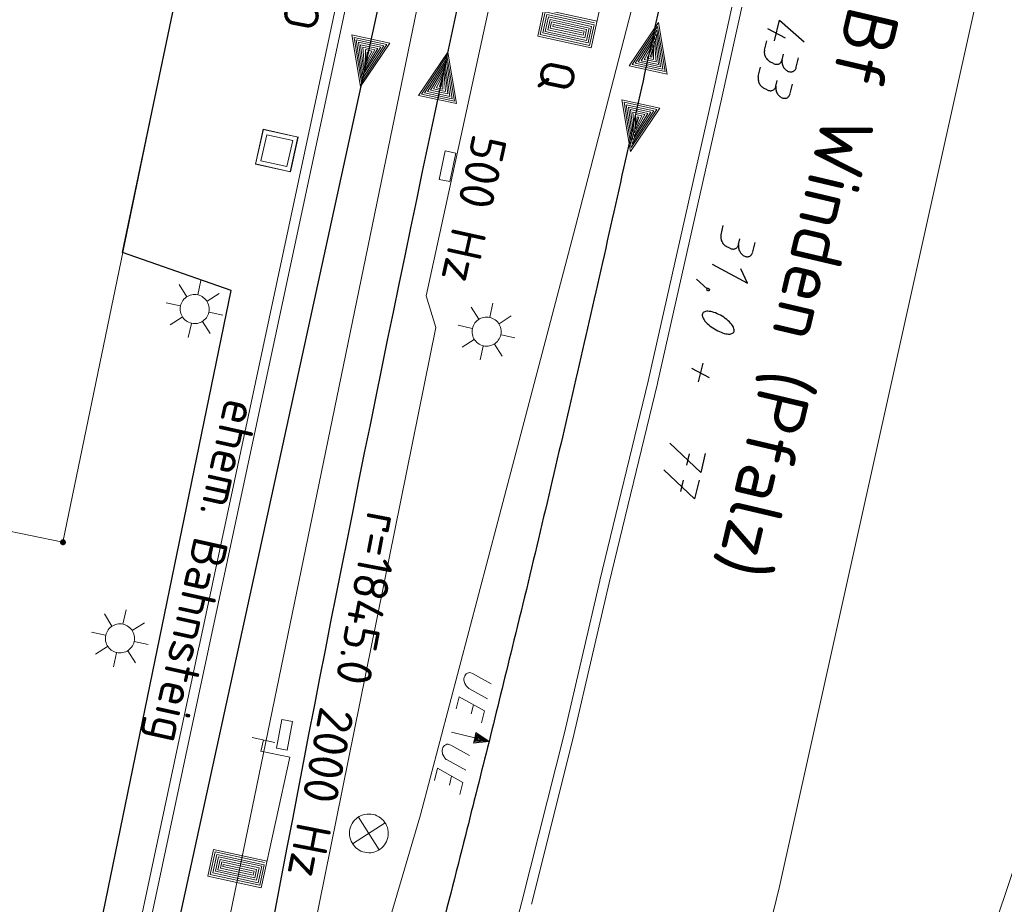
# Model space of a CAD drawing. Header units: metres. Extents: x 3425540 to 3446143, y 5432760 to 5444637.
# Tile 158 of 256: x 3435951 to 3436002, y 5440058 to 5440104. Entities that reach past the tile are written whole.
import ezdxf
from ezdxf.enums import TextEntityAlignment as Align

# ---------------------------------------------------------------- set-up
doc = ezdxf.new("R2010")
doc.units = ezdxf.units.M
for name, color, linetype, lineweight in [('B_Bestand', 9, 'Continuous', 18), ('B_Flurgrenzen', 9, 'Continuous', 18), ('B_Gleisachse', 9, 'Continuous', 25), ('B_Kilometrierung', 9, 'Continuous', 25), ('Bestand Kabeltröge', 9, 'Continuous', 18), ('Bestand_Neu_Strecke 3433', 9, 'Continuous', 18)]:
    doc.layers.add(name, color=color, linetype=linetype, lineweight=lineweight)
doc.styles.get("Standard").update_dxf_attribs({"font": 'isocpeur.ttf'})

msp = doc.modelspace()

# ---------------------------------------------------------------- linework, layer by layer
at = {"layer": 'B_Bestand'}
for p, q in [((3435963.574, 5440096.054), (3435963.973, 5440097.853)), ((3435963.577, 5440096.053), (3435963.977, 5440097.852)), ((3435963.581, 5440096.052), (3435963.981, 5440097.851)), ((3435963.853, 5440096.232), (3435964.151, 5440097.573)), ((3435963.972, 5440097.849), (3435965.771, 5440097.449)), ((3435963.972, 5440097.845), (3435965.771, 5440097.446)), ((3435963.973, 5440097.853), (3435965.772, 5440097.453)), ((3435964.151, 5440097.573), (3435965.493, 5440097.275)), ((3435965.493, 5440097.275), (3435965.195, 5440095.934)), ((3435965.765, 5440097.455), (3435965.365, 5440095.656)), ((3435965.768, 5440097.454), (3435965.369, 5440095.655)), ((3435965.772, 5440097.453), (3435965.373, 5440095.654)), ((3435973.21, 5440095.998), (3435973.361, 5440096.733)), ((3435973.361, 5440096.733), (3435973.912, 5440096.619)), ((3435973.912, 5440096.619), (3435973.609, 5440095.15)), ((3435965.373, 5440095.654), (3435963.574, 5440096.054)), ((3435965.374, 5440095.662), (3435963.575, 5440096.061)), ((3435965.374, 5440095.658), (3435963.575, 5440096.058)), ((3435965.195, 5440095.934), (3435963.853, 5440096.232)), ((3435973.058, 5440095.264), (3435973.21, 5440095.998)), ((3435973.609, 5440095.15), (3435973.058, 5440095.264)), ((3435960.593, 5440089.315), (3435960.754, 5440090.041)), ((3435960.026, 5440089.21), (3435959.633, 5440089.842)), ((3435961.075, 5440088.978), (3435961.697, 5440089.385)), ((3435959.692, 5440088.74), (3435958.965, 5440088.9)), ((3435975.66, 5440088.152), (3435975.821, 5440088.878)), ((3435961.179, 5440088.411), (3435961.895, 5440088.253)), ((3435975.093, 5440088.047), (3435974.7, 5440088.679)), ((3435959.794, 5440088.161), (3435959.174, 5440087.765)), ((3435960.843, 5440087.929), (3435961.238, 5440087.309)), ((3435976.142, 5440087.815), (3435976.764, 5440088.222)), ((3435960.264, 5440087.827), (3435960.106, 5440087.112)), ((3435974.759, 5440087.577), (3435974.032, 5440087.737)), ((3435974.861, 5440086.998), (3435974.241, 5440086.602)), ((3435976.246, 5440087.248), (3435976.962, 5440087.09)), ((3435975.331, 5440086.664), (3435975.173, 5440085.949)), ((3435975.91, 5440086.766), (3435976.305, 5440086.146)), ((3435956.168, 5440072.216), (3435955.775, 5440072.848)), ((3435956.735, 5440072.321), (3435956.896, 5440073.047)), ((3435957.217, 5440071.984), (3435957.839, 5440072.391)), ((3435955.834, 5440071.746), (3435955.107, 5440071.906)), ((3435955.936, 5440071.167), (3435955.316, 5440070.771)), ((3435957.321, 5440071.417), (3435958.037, 5440071.259)), ((3435956.406, 5440070.833), (3435956.248, 5440070.118)), ((3435956.985, 5440070.935), (3435957.38, 5440070.315)), ((3435974.704, 5440067.695), (3435974.819, 5440068.157)), ((3435964.657, 5440065.914), (3435964.932, 5440067.389)), ((3435964.932, 5440067.389), (3435965.485, 5440067.286)), ((3435965.485, 5440067.286), (3435965.347, 5440066.548)), ((3435965.347, 5440066.548), (3435965.21, 5440065.811)), ((3435964.569, 5440066.211), (3435963.397, 5440066.466)), ((3435963.983, 5440066.339), (3435963.855, 5440065.752)), ((3435963.855, 5440065.753), (3435965.343, 5440065.452)), ((3435965.21, 5440065.811), (3435964.657, 5440065.914)), ((3435973.58, 5440064.003), (3435973.695, 5440064.465)), ((3435970.266, 5440062.058), (3435968.584, 5440060.979)), ((3435968.89, 5440062.362), (3435969.96, 5440060.675))]:
    msp.add_line(p, q, dxfattribs=at)
for points in [[(3435947.541, 5440017.665), (3435949.715, 5440017.382), (3435960.144, 5440066.369), (3435970.621, 5440115.377)], [(3435947.606, 5440018.161), (3435949.322, 5440017.937), (3435960.644, 5440071.119), (3435960.644, 5440071.1), (3435970.132, 5440115.482)], [(3435977.628, 5440113.345), (3435972.389, 5440089.264), (3435972.885, 5440087.626), (3435965.65, 5440051.92), (3435961.145, 5440028.718), (3435962.082, 5440028.489), (3435972.09, 5440062.471), (3435976.078, 5440077.619), (3435980.067, 5440092.768), (3435983.377, 5440105.559)], [(3435982.371, 5440108.794), (3435980.899, 5440102.053), (3435978.139, 5440102.656), (3435978.44, 5440104.036), (3435981.2, 5440103.433)], [(3435981.071, 5440103.35), (3435978.523, 5440103.907), (3435978.268, 5440102.739), (3435980.816, 5440102.183), (3435981.048, 5440103.244), (3435978.606, 5440103.777), (3435978.398, 5440102.822), (3435980.733, 5440102.312), (3435980.919, 5440103.161), (3435978.689, 5440103.648), (3435978.527, 5440102.905), (3435980.65, 5440102.441), (3435980.789, 5440103.078), (3435978.772, 5440103.519), (3435978.656, 5440102.988), (3435980.567, 5440102.571), (3435980.66, 5440102.995), (3435978.855, 5440103.389), (3435978.786, 5440103.071), (3435980.484, 5440102.7), (3435980.53, 5440102.912), (3435978.938, 5440103.26), (3435978.915, 5440103.154), (3435980.427, 5440102.824)], [(3435984.824, 5440100.701), (3435984.367, 5440103.356), (3435982.861, 5440101.122), (3435984.824, 5440100.701)], [(3435984.71, 5440100.826), (3435984.326, 5440103.163), (3435983.016, 5440101.19), (3435984.71, 5440100.826)], [(3435968.547, 5440102.718), (3435968.995, 5440100.061), (3435970.509, 5440102.29), (3435968.547, 5440102.718)], [(3435968.66, 5440102.592), (3435969.037, 5440100.254), (3435970.353, 5440102.224), (3435968.66, 5440102.592)], [(3435984.596, 5440100.951), (3435984.284, 5440102.971), (3435983.171, 5440101.257), (3435984.596, 5440100.951)], [(3435984.482, 5440101.076), (3435984.243, 5440102.778), (3435983.327, 5440101.324), (3435984.482, 5440101.076)], [(3435984.367, 5440101.201), (3435984.202, 5440102.586), (3435983.482, 5440101.392), (3435984.367, 5440101.201)], [(3435968.774, 5440102.467), (3435969.079, 5440100.446), (3435970.197, 5440102.157), (3435968.774, 5440102.467)], [(3435968.888, 5440102.341), (3435969.121, 5440100.638), (3435970.042, 5440102.09), (3435968.888, 5440102.341)], [(3435969.001, 5440102.216), (3435969.163, 5440100.831), (3435969.886, 5440102.023), (3435969.001, 5440102.216)], [(3435969.115, 5440102.09), (3435969.205, 5440101.023), (3435969.731, 5440101.956), (3435969.115, 5440102.09)], [(3435984.253, 5440101.327), (3435984.16, 5440102.393), (3435983.638, 5440101.459), (3435984.253, 5440101.327)], [(3435984.12, 5440101.456), (3435984.119, 5440102.201), (3435983.793, 5440101.526), (3435984.12, 5440101.456)], [(3435969.248, 5440101.961), (3435969.247, 5440101.215), (3435969.575, 5440101.889), (3435969.248, 5440101.961)], [(3435969.343, 5440101.839), (3435969.289, 5440101.408), (3435969.419, 5440101.823), (3435969.343, 5440101.839)], [(3435973.95, 5440099.174), (3435973.493, 5440101.829), (3435971.987, 5440099.595), (3435973.95, 5440099.174)], [(3435973.836, 5440099.299), (3435973.452, 5440101.636), (3435972.142, 5440099.663), (3435973.836, 5440099.299)], [(3435984.025, 5440101.577), (3435984.078, 5440102.009), (3435983.948, 5440101.593), (3435984.025, 5440101.577)], [(3435973.722, 5440099.424), (3435973.41, 5440101.444), (3435972.297, 5440099.73), (3435973.722, 5440099.424)], [(3435973.608, 5440099.549), (3435973.369, 5440101.251), (3435972.453, 5440099.797), (3435973.608, 5440099.549)], [(3435973.493, 5440099.674), (3435973.328, 5440101.059), (3435972.608, 5440099.865), (3435973.493, 5440099.674)], [(3435973.379, 5440099.8), (3435973.286, 5440100.866), (3435972.764, 5440099.932), (3435973.379, 5440099.8)], [(3435973.246, 5440099.929), (3435973.245, 5440100.674), (3435972.919, 5440099.999), (3435973.246, 5440099.929)], [(3435973.151, 5440100.05), (3435973.204, 5440100.482), (3435973.074, 5440100.066), (3435973.151, 5440100.05)], [(3435982.478, 5440099.369), (3435982.926, 5440096.712), (3435984.44, 5440098.941), (3435982.478, 5440099.369)], [(3435982.591, 5440099.243), (3435982.968, 5440096.905), (3435984.284, 5440098.875), (3435982.591, 5440099.243)], [(3435982.705, 5440099.118), (3435983.01, 5440097.097), (3435984.128, 5440098.808), (3435982.705, 5440099.118)], [(3435982.819, 5440098.992), (3435983.052, 5440097.289), (3435983.973, 5440098.741), (3435982.819, 5440098.992)], [(3435982.932, 5440098.867), (3435983.094, 5440097.482), (3435983.817, 5440098.674), (3435982.932, 5440098.867)], [(3435983.046, 5440098.741), (3435983.136, 5440097.674), (3435983.662, 5440098.607), (3435983.046, 5440098.741)], [(3435983.179, 5440098.612), (3435983.178, 5440097.866), (3435983.506, 5440098.54), (3435983.179, 5440098.612)], [(3435983.274, 5440098.49), (3435983.22, 5440098.059), (3435983.35, 5440098.474), (3435983.274, 5440098.49)], [(3435960.272, 5440087.841), (3435960.35, 5440087.828), (3435960.428, 5440087.823), (3435960.507, 5440087.826), (3435960.584, 5440087.838), (3435960.66, 5440087.858), (3435960.734, 5440087.885), (3435960.804, 5440087.92), (3435960.87, 5440087.963), (3435960.932, 5440088.011), (3435960.988, 5440088.067), (3435961.038, 5440088.127), (3435961.081, 5440088.193), (3435961.117, 5440088.262), (3435961.146, 5440088.335), (3435961.167, 5440088.411), (3435961.18, 5440088.488), (3435961.184, 5440088.567), (3435961.181, 5440088.645), (3435961.169, 5440088.723), (3435961.15, 5440088.799), (3435961.122, 5440088.873), (3435961.087, 5440088.943), (3435961.045, 5440089.009), (3435960.996, 5440089.07), (3435960.941, 5440089.126), (3435960.88, 5440089.176), (3435960.815, 5440089.22), (3435960.745, 5440089.256), (3435960.672, 5440089.284), (3435960.596, 5440089.305), (3435960.519, 5440089.318), (3435960.44, 5440089.323), (3435960.362, 5440089.32), (3435960.284, 5440089.308), (3435960.208, 5440089.288), (3435960.135, 5440089.261), (3435960.065, 5440089.226), (3435959.998, 5440089.184), (3435959.937, 5440089.134), (3435959.881, 5440089.079), (3435959.831, 5440089.019), (3435959.788, 5440088.953), (3435959.752, 5440088.884), (3435959.723, 5440088.811), (3435959.702, 5440088.735), (3435959.689, 5440088.657), (3435959.684, 5440088.579), (3435959.688, 5440088.501), (3435959.699, 5440088.423), (3435959.719, 5440088.347), (3435959.747, 5440088.273), (3435959.782, 5440088.203), (3435959.824, 5440088.137), (3435959.873, 5440088.076), (3435959.928, 5440088.02), (3435959.989, 5440087.97), (3435960.054, 5440087.926), (3435960.124, 5440087.89), (3435960.197, 5440087.862), (3435960.272, 5440087.841)], [(3435975.339, 5440086.678), (3435975.417, 5440086.665), (3435975.495, 5440086.66), (3435975.574, 5440086.663), (3435975.651, 5440086.675), (3435975.727, 5440086.695), (3435975.801, 5440086.722), (3435975.871, 5440086.757), (3435975.937, 5440086.8), (3435975.999, 5440086.848), (3435976.055, 5440086.904), (3435976.105, 5440086.964), (3435976.148, 5440087.03), (3435976.184, 5440087.099), (3435976.213, 5440087.172), (3435976.234, 5440087.248), (3435976.247, 5440087.325), (3435976.251, 5440087.404), (3435976.248, 5440087.482), (3435976.236, 5440087.56), (3435976.217, 5440087.636), (3435976.189, 5440087.71), (3435976.154, 5440087.78), (3435976.112, 5440087.846), (3435976.063, 5440087.907), (3435976.008, 5440087.963), (3435975.947, 5440088.013), (3435975.882, 5440088.057), (3435975.812, 5440088.093), (3435975.739, 5440088.121), (3435975.663, 5440088.142), (3435975.586, 5440088.155), (3435975.507, 5440088.16), (3435975.429, 5440088.157), (3435975.351, 5440088.145), (3435975.275, 5440088.125), (3435975.202, 5440088.098), (3435975.132, 5440088.063), (3435975.065, 5440088.021), (3435975.004, 5440087.971), (3435974.948, 5440087.916), (3435974.898, 5440087.856), (3435974.855, 5440087.79), (3435974.819, 5440087.721), (3435974.79, 5440087.648), (3435974.769, 5440087.572), (3435974.756, 5440087.494), (3435974.751, 5440087.416), (3435974.755, 5440087.338), (3435974.766, 5440087.26), (3435974.786, 5440087.184), (3435974.814, 5440087.11), (3435974.849, 5440087.04), (3435974.891, 5440086.974), (3435974.94, 5440086.913), (3435974.995, 5440086.857), (3435975.056, 5440086.807), (3435975.121, 5440086.763), (3435975.191, 5440086.727), (3435975.264, 5440086.699), (3435975.339, 5440086.678)], [(3435956.414, 5440070.847), (3435956.492, 5440070.834), (3435956.57, 5440070.829), (3435956.649, 5440070.832), (3435956.726, 5440070.844), (3435956.802, 5440070.864), (3435956.876, 5440070.891), (3435956.946, 5440070.926), (3435957.012, 5440070.969), (3435957.074, 5440071.017), (3435957.13, 5440071.073), (3435957.18, 5440071.133), (3435957.223, 5440071.199), (3435957.259, 5440071.268), (3435957.288, 5440071.341), (3435957.309, 5440071.417), (3435957.322, 5440071.494), (3435957.326, 5440071.573), (3435957.323, 5440071.651), (3435957.311, 5440071.729), (3435957.292, 5440071.805), (3435957.264, 5440071.879), (3435957.229, 5440071.949), (3435957.187, 5440072.015), (3435957.138, 5440072.076), (3435957.083, 5440072.132), (3435957.022, 5440072.182), (3435956.957, 5440072.226), (3435956.887, 5440072.262), (3435956.814, 5440072.29), (3435956.738, 5440072.311), (3435956.661, 5440072.324), (3435956.582, 5440072.329), (3435956.504, 5440072.326), (3435956.426, 5440072.314), (3435956.35, 5440072.294), (3435956.277, 5440072.267), (3435956.207, 5440072.232), (3435956.14, 5440072.19), (3435956.079, 5440072.14), (3435956.023, 5440072.085), (3435955.973, 5440072.025), (3435955.93, 5440071.959), (3435955.894, 5440071.89), (3435955.865, 5440071.817), (3435955.844, 5440071.741), (3435955.831, 5440071.663), (3435955.826, 5440071.585), (3435955.83, 5440071.507), (3435955.841, 5440071.429), (3435955.861, 5440071.353), (3435955.889, 5440071.279), (3435955.924, 5440071.209), (3435955.966, 5440071.143), (3435956.015, 5440071.082), (3435956.07, 5440071.026), (3435956.131, 5440070.976), (3435956.196, 5440070.932), (3435956.266, 5440070.896), (3435956.339, 5440070.868), (3435956.414, 5440070.847)], [(3435975.55, 5440068.466), (3435974.584, 5440068.998), (3435974.546, 5440069.031), (3435974.507, 5440069.064), (3435974.452, 5440069.125), (3435974.428, 5440069.166), (3435974.378, 5440069.248), (3435974.356, 5440069.301), (3435974.345, 5440069.35), (3435974.331, 5440069.435), (3435974.331, 5440069.482), (3435974.342, 5440069.573), (3435974.372, 5440069.647), (3435974.411, 5440069.708), (3435974.444, 5440069.746), (3435974.512, 5440069.788), (3435974.565, 5440069.81), (3435974.636, 5440069.815), (3435974.68, 5440069.804), (3435974.776, 5440069.769), (3435975.742, 5440069.236)], [(3435973.936, 5440067.945), (3435974.093, 5440068.572), (3435975.394, 5440067.839), (3435975.24, 5440067.222)], [(3435973.685, 5440066.743), (3435974.885, 5440066.446), (3435974.817, 5440066.171), (3435975.626, 5440066.262), (3435974.953, 5440066.721), (3435974.885, 5440066.446)], [(3435974.976, 5440066.65), (3435974.87, 5440066.222), (3435975.534, 5440066.285), (3435974.976, 5440066.65)], [(3435974.999, 5440066.579), (3435974.923, 5440066.274), (3435975.442, 5440066.307), (3435974.999, 5440066.579)], [(3435975.022, 5440066.509), (3435974.977, 5440066.325), (3435975.351, 5440066.33), (3435975.022, 5440066.509)], [(3435974.426, 5440064.774), (3435973.46, 5440065.306), (3435973.422, 5440065.339), (3435973.383, 5440065.372), (3435973.328, 5440065.433), (3435973.304, 5440065.474), (3435973.254, 5440065.556), (3435973.232, 5440065.609), (3435973.221, 5440065.658), (3435973.207, 5440065.743), (3435973.207, 5440065.79), (3435973.218, 5440065.881), (3435973.248, 5440065.955), (3435973.287, 5440066.016), (3435973.32, 5440066.054), (3435973.388, 5440066.096), (3435973.441, 5440066.118), (3435973.512, 5440066.123), (3435973.556, 5440066.112), (3435973.652, 5440066.077), (3435974.618, 5440065.544)], [(3435975.047, 5440066.446), (3435975.028, 5440066.369), (3435975.259, 5440066.353), (3435975.047, 5440066.446)], [(3435965.343, 5440065.452), (3435963.874, 5440058.71), (3435961.114, 5440059.311), (3435961.415, 5440060.691), (3435964.175, 5440060.09)], [(3435972.812, 5440064.253), (3435972.969, 5440064.88), (3435974.27, 5440064.147), (3435974.116, 5440063.53)], [(3435969.208, 5440060.541), (3435969.312, 5440060.524), (3435969.416, 5440060.517), (3435969.521, 5440060.522), (3435969.624, 5440060.538), (3435969.726, 5440060.564), (3435969.824, 5440060.601), (3435969.917, 5440060.647), (3435970.006, 5440060.704), (3435970.088, 5440060.769), (3435970.162, 5440060.842), (3435970.229, 5440060.923), (3435970.286, 5440061.01), (3435970.335, 5440061.103), (3435970.373, 5440061.201), (3435970.401, 5440061.302), (3435970.418, 5440061.405), (3435970.424, 5440061.509), (3435970.42, 5440061.614), (3435970.404, 5440061.718), (3435970.378, 5440061.819), (3435970.341, 5440061.917), (3435970.295, 5440062.011), (3435970.238, 5440062.099), (3435970.173, 5440062.181), (3435970.1, 5440062.256), (3435970.019, 5440062.322), (3435969.931, 5440062.38), (3435969.839, 5440062.428), (3435969.741, 5440062.467), (3435969.64, 5440062.494), (3435969.537, 5440062.512), (3435969.432, 5440062.518), (3435969.328, 5440062.513), (3435969.224, 5440062.498), (3435969.123, 5440062.471), (3435969.025, 5440062.435), (3435968.931, 5440062.388), (3435968.843, 5440062.332), (3435968.761, 5440062.266), (3435968.686, 5440062.193), (3435968.62, 5440062.112), (3435968.562, 5440062.025), (3435968.514, 5440061.932), (3435968.475, 5440061.834), (3435968.447, 5440061.734), (3435968.43, 5440061.63), (3435968.424, 5440061.526), (3435968.429, 5440061.421), (3435968.444, 5440061.318), (3435968.471, 5440061.216), (3435968.507, 5440061.118), (3435968.554, 5440061.025), (3435968.61, 5440060.936), (3435968.675, 5440060.854), (3435968.749, 5440060.78), (3435968.83, 5440060.713), (3435968.917, 5440060.655), (3435969.01, 5440060.607), (3435969.107, 5440060.569), (3435969.208, 5440060.541)], [(3435964.045, 5440060.007), (3435961.498, 5440060.562), (3435961.243, 5440059.394), (3435963.791, 5440058.839), (3435964.022, 5440059.901), (3435961.581, 5440060.433), (3435961.372, 5440059.477), (3435963.708, 5440058.968), (3435963.893, 5440059.818), (3435961.664, 5440060.303), (3435961.502, 5440059.56), (3435963.625, 5440059.098), (3435963.764, 5440059.735), (3435961.747, 5440060.174), (3435961.631, 5440059.643), (3435963.542, 5440059.227), (3435963.634, 5440059.652), (3435961.83, 5440060.045), (3435961.76, 5440059.726), (3435963.459, 5440059.356), (3435963.505, 5440059.569), (3435961.913, 5440059.916), (3435961.89, 5440059.809), (3435963.402, 5440059.48)]]:
    msp.add_lwpolyline(points, dxfattribs=at)
for points, knots in [([(3435905.909, 5440082.997), (3435906.901, 5440083.366), (3435907.893, 5440083.735), (3435908.885, 5440084.103), (3435910.643, 5440084.757), (3435912.214, 5440085.751), (3435913.737, 5440086.951), (3435914.99, 5440087.939), (3435915.953, 5440089.127), (3435916.678, 5440090.525), (3435917.756, 5440092.604), (3435918.694, 5440094.684), (3435919.249, 5440096.91), (3435924.45, 5440117.783), (3435929.652, 5440138.655), (3435934.839, 5440159.53), (3435941.476, 5440186.24), (3435948.113, 5440212.95), (3435954.75, 5440239.66)], [0, 0, 0, 0, 0.018965, 0.018965, 0.018965, 0.052571, 0.052571, 0.052571, 0.080219, 0.080219, 0.080219, 0.121334, 0.121334, 0.121334, 0.506802, 0.506802, 0.506802, 1, 1, 1, 1]), ([(3435957.061, 5440239.218), (3435948.703, 5440205.251), (3435940.346, 5440171.283), (3435931.988, 5440137.315), (3435928.5, 5440123.138), (3435925.199, 5440108.933), (3435921.258, 5440094.851), (3435920.939, 5440093.711), (3435920.323, 5440092.682), (3435919.834, 5440091.604), (3435919.287, 5440090.398), (3435918.743, 5440089.205), (3435918.114, 5440088.03), (3435917.465, 5440086.819), (3435916.41, 5440085.908), (3435915.315, 5440085.049), (3435913.808, 5440083.867), (3435912.31, 5440082.73), (3435910.575, 5440082.018), (3435909.188, 5440081.449), (3435907.8, 5440080.88), (3435906.413, 5440080.31)], [0, 0, 0, 0, 0.615616, 0.615616, 0.615616, 0.87255, 0.87255, 0.87255, 0.893349, 0.893349, 0.893349, 0.916616, 0.916616, 0.916616, 0.940604, 0.940604, 0.940604, 0.973609, 0.973609, 0.973609, 1, 1, 1, 1]), ([(3435979.664, 5439954.64), (3435980.099, 5439954.133), (3435980.533, 5439953.626), (3435980.968, 5439953.119), (3435981.674, 5439952.296), (3435983.208, 5439952.194), (3435984.18, 5439952.598), (3435985.113, 5439952.986), (3435986.144, 5439953.637), (3435986.545, 5439954.639), (3435987.66, 5439957.43), (3435988.165, 5439960.212), (3435988.668, 5439963.069), (3435989.164, 5439965.886), (3435989.43, 5439968.731), (3435990.015, 5439971.531), (3435990.706, 5439974.84), (3435991.557, 5439978.108), (3435992.813, 5439981.261), (3435993.775, 5439983.675), (3435994.877, 5439986), (3435995.968, 5439988.341), (3435999.348, 5439995.592), (3436003.513, 5440002.473), (3436006.781, 5440009.776), (3436009.279, 5440015.361), (3436008.848, 5440021.843), (3436010.658, 5440027.719), (3436011.667, 5440030.993), (3436012.613, 5440034.354), (3436014.896, 5440037.028), (3436019.574, 5440042.508), (3436025.631, 5440046.002), (3436030.598, 5440050.909), (3436031.346, 5440051.649), (3436032.09, 5440052.372), (3436032.764, 5440053.207), (3436033.592, 5440054.234), (3436034.276, 5440055.379), (3436034.576, 5440056.638), (3436038.384, 5440072.62), (3436042.051, 5440088.609), (3436045.722, 5440104.617), (3436049.03, 5440119.044), (3436052.285, 5440133.477), (3436055.534, 5440147.909), (3436055.814, 5440149.153), (3436056.312, 5440150.471), (3436055.511, 5440151.734), (3436054.876, 5440152.734), (3436053.924, 5440153.45), (3436053.074, 5440153.531), (3436052.45, 5440153.591), (3436051.68, 5440153.123), (3436051.143, 5440152.432), (3436050.255, 5440151.29), (3436050.152, 5440150.158), (3436049.995, 5440148.944), (3436049.609, 5440145.952), (3436049.223, 5440142.959), (3436048.837, 5440139.966)], [0, 0, 0, 0, 0.008363, 0.008363, 0.008363, 0.021947, 0.021947, 0.021947, 0.034987, 0.034987, 0.034987, 0.071277, 0.071277, 0.071277, 0.107045, 0.107045, 0.107045, 0.149309, 0.149309, 0.149309, 0.181665, 0.181665, 0.181665, 0.281885, 0.281885, 0.281885, 0.358515, 0.358515, 0.358515, 0.401212, 0.401212, 0.401212, 0.4887, 0.4887, 0.4887, 0.501882, 0.501882, 0.501882, 0.518079, 0.518079, 0.518079, 0.723698, 0.723698, 0.723698, 0.909001, 0.909001, 0.909001, 0.924968, 0.924968, 0.924968, 0.937608, 0.937608, 0.937608, 0.946883, 0.946883, 0.946883, 0.962212, 0.962212, 0.962212, 1, 1, 1, 1])]:
    msp.add_open_spline(points, degree=3, knots=knots, dxfattribs=at)
at = {"layer": 'B_Flurgrenzen'}
for p, q in [((3435960.864, 5440111.451), (3435953.639, 5440076.54)), ((3435953.639, 5440076.54), (3435927.192, 5440082.044)), ((3436003.835, 5440063.089), (3435994.466, 5440035.168))]:
    msp.add_line(p, q, dxfattribs=at)
for points in [[(3435953.764, 5440076.54), (3435953.763, 5440076.556), (3435953.76, 5440076.571), (3435953.755, 5440076.586), (3435953.748, 5440076.6), (3435953.74, 5440076.614), (3435953.731, 5440076.626), (3435953.719, 5440076.636), (3435953.706, 5440076.645), (3435953.692, 5440076.653), (3435953.677, 5440076.659), (3435953.663, 5440076.663), (3435953.647, 5440076.665), (3435953.631, 5440076.665), (3435953.615, 5440076.663), (3435953.601, 5440076.659), (3435953.586, 5440076.653), (3435953.572, 5440076.645), (3435953.559, 5440076.636), (3435953.547, 5440076.626), (3435953.538, 5440076.614), (3435953.53, 5440076.6), (3435953.523, 5440076.586), (3435953.518, 5440076.571), (3435953.515, 5440076.556), (3435953.514, 5440076.54), (3435953.515, 5440076.524), (3435953.518, 5440076.509), (3435953.523, 5440076.494), (3435953.53, 5440076.48), (3435953.538, 5440076.466), (3435953.547, 5440076.454), (3435953.559, 5440076.444), (3435953.572, 5440076.435), (3435953.586, 5440076.427), (3435953.601, 5440076.421), (3435953.615, 5440076.417), (3435953.631, 5440076.415), (3435953.647, 5440076.415), (3435953.663, 5440076.417), (3435953.677, 5440076.421), (3435953.692, 5440076.427), (3435953.706, 5440076.435), (3435953.719, 5440076.444), (3435953.731, 5440076.454), (3435953.74, 5440076.466), (3435953.748, 5440076.48), (3435953.755, 5440076.494), (3435953.76, 5440076.509), (3435953.763, 5440076.524), (3435953.764, 5440076.54)], [(3435953.739, 5440076.54), (3435953.738, 5440076.554), (3435953.735, 5440076.568), (3435953.731, 5440076.58), (3435953.725, 5440076.593), (3435953.716, 5440076.605), (3435953.706, 5440076.615), (3435953.695, 5440076.624), (3435953.683, 5440076.631), (3435953.67, 5440076.635), (3435953.657, 5440076.638), (3435953.643, 5440076.64), (3435953.628, 5440076.639), (3435953.614, 5440076.637), (3435953.602, 5440076.634), (3435953.589, 5440076.627), (3435953.577, 5440076.619), (3435953.567, 5440076.61), (3435953.557, 5440076.599), (3435953.55, 5440076.587), (3435953.545, 5440076.574), (3435953.541, 5440076.561), (3435953.539, 5440076.547), (3435953.539, 5440076.533), (3435953.541, 5440076.519), (3435953.545, 5440076.506), (3435953.55, 5440076.493), (3435953.557, 5440076.481), (3435953.567, 5440076.47), (3435953.577, 5440076.461), (3435953.589, 5440076.453), (3435953.602, 5440076.446), (3435953.614, 5440076.443), (3435953.628, 5440076.441), (3435953.643, 5440076.44), (3435953.657, 5440076.442), (3435953.67, 5440076.445), (3435953.683, 5440076.449), (3435953.695, 5440076.456), (3435953.706, 5440076.465), (3435953.716, 5440076.475), (3435953.725, 5440076.487), (3435953.731, 5440076.5), (3435953.735, 5440076.512), (3435953.738, 5440076.526), (3435953.739, 5440076.54)], [(3435953.715, 5440076.54), (3435953.714, 5440076.552), (3435953.711, 5440076.564), (3435953.706, 5440076.575), (3435953.7, 5440076.585), (3435953.691, 5440076.595), (3435953.682, 5440076.602), (3435953.671, 5440076.609), (3435953.66, 5440076.613), (3435953.648, 5440076.615), (3435953.636, 5440076.616), (3435953.624, 5440076.614), (3435953.612, 5440076.611), (3435953.602, 5440076.606), (3435953.591, 5440076.599), (3435953.582, 5440076.59), (3435953.575, 5440076.58), (3435953.569, 5440076.57), (3435953.565, 5440076.558), (3435953.563, 5440076.546), (3435953.563, 5440076.534), (3435953.565, 5440076.522), (3435953.569, 5440076.51), (3435953.575, 5440076.5), (3435953.582, 5440076.49), (3435953.591, 5440076.481), (3435953.601, 5440076.474), (3435953.612, 5440076.469), (3435953.624, 5440076.466), (3435953.636, 5440076.464), (3435953.648, 5440076.465), (3435953.66, 5440076.467), (3435953.671, 5440076.471), (3435953.682, 5440076.478), (3435953.691, 5440076.485), (3435953.7, 5440076.495), (3435953.706, 5440076.505), (3435953.711, 5440076.516), (3435953.714, 5440076.528), (3435953.715, 5440076.54)], [(3435953.69, 5440076.54), (3435953.689, 5440076.55), (3435953.686, 5440076.56), (3435953.681, 5440076.569), (3435953.675, 5440076.576), (3435953.668, 5440076.582), (3435953.659, 5440076.587), (3435953.649, 5440076.59), (3435953.639, 5440076.591), (3435953.629, 5440076.59), (3435953.619, 5440076.587), (3435953.61, 5440076.582), (3435953.603, 5440076.576), (3435953.597, 5440076.569), (3435953.592, 5440076.56), (3435953.589, 5440076.55), (3435953.588, 5440076.54), (3435953.589, 5440076.53), (3435953.592, 5440076.52), (3435953.597, 5440076.511), (3435953.603, 5440076.504), (3435953.61, 5440076.498), (3435953.619, 5440076.493), (3435953.629, 5440076.49), (3435953.639, 5440076.489), (3435953.649, 5440076.49), (3435953.659, 5440076.493), (3435953.668, 5440076.498), (3435953.675, 5440076.504), (3435953.681, 5440076.511), (3435953.686, 5440076.52), (3435953.689, 5440076.53), (3435953.69, 5440076.54)], [(3435953.666, 5440076.54), (3435953.665, 5440076.547), (3435953.662, 5440076.554), (3435953.657, 5440076.56), (3435953.651, 5440076.564), (3435953.644, 5440076.566), (3435953.637, 5440076.567), (3435953.63, 5440076.565), (3435953.623, 5440076.562), (3435953.618, 5440076.557), (3435953.614, 5440076.551), (3435953.612, 5440076.544), (3435953.612, 5440076.536), (3435953.614, 5440076.529), (3435953.618, 5440076.523), (3435953.623, 5440076.518), (3435953.63, 5440076.515), (3435953.637, 5440076.513), (3435953.644, 5440076.514), (3435953.651, 5440076.516), (3435953.657, 5440076.52), (3435953.662, 5440076.526), (3435953.665, 5440076.533), (3435953.666, 5440076.54)]]:
    msp.add_lwpolyline(points, dxfattribs=at)
at = {"layer": 'B_Gleisachse'}
msp.add_line((3435997.56, 5440231.156), (3435953.097, 5440027.084), dxfattribs=at)
msp.add_arc((3437776.485, 5439716.163), 1843.782, 167.707433, 170.654808, dxfattribs=at)
for points, knots in [([(3435988.753, 5440124.037), (3435988.398, 5440122.409), (3435988.043, 5440120.78), (3435987.688, 5440119.151), (3435986.814, 5440115.141), (3435985.938, 5440111.132), (3435985.062, 5440107.122), (3435984.186, 5440103.113), (3435983.295, 5440099.106), (3435982.403, 5440095.1), (3435981.511, 5440091.094), (3435980.598, 5440087.092), (3435979.671, 5440083.094), (3435978.743, 5440079.096), (3435977.804, 5440075.101), (3435976.822, 5440071.116), (3435976.423, 5440069.498), (3435976.025, 5440067.88), (3435975.626, 5440066.261)], [0, 0, 0, 0, 0.084399, 0.084399, 0.084399, 0.292199, 0.292199, 0.292199, 0.500003, 0.500003, 0.500003, 0.707813, 0.707813, 0.707813, 0.915611, 0.915611, 0.915611, 1, 1, 1, 1]), ([(3435975.626, 5440066.261), (3435975.219, 5440064.645), (3435974.812, 5440063.029), (3435974.405, 5440061.412), (3435973.403, 5440057.432), (3435972.358, 5440053.463), (3435971.301, 5440049.497), (3435970.244, 5440045.531), (3435969.174, 5440041.569), (3435968.082, 5440037.613), (3435966.99, 5440033.657), (3435965.898, 5440029.701), (3435964.791, 5440025.749), (3435963.684, 5440021.797), (3435962.577, 5440017.845), (3435961.467, 5440013.894), (3435961.016, 5440012.29), (3435960.566, 5440010.685), (3435960.115, 5440009.08)], [0, 0, 0, 0, 0.084395, 0.084395, 0.084395, 0.292205, 0.292205, 0.292205, 0.500007, 0.500007, 0.500007, 0.707806, 0.707806, 0.707806, 0.915607, 0.915607, 0.915607, 1, 1, 1, 1])]:
    msp.add_open_spline(points, degree=3, knots=knots, dxfattribs=at)
at = {"layer": 'B_Kilometrierung'}
for p, q in [((3435990.003, 5440103.048), (3435990.916, 5440102.566)), ((3435989.843, 5440101.936), (3435989.958, 5440102.422)), ((3435990.752, 5440101.434), (3435990.821, 5440101.726)), ((3435989.522, 5440100.573), (3435989.637, 5440101.06)), ((3435990.299, 5440101.253), (3435990.113, 5440101.338)), ((3435991.484, 5440101.056), (3435991.599, 5440101.543)), ((3435990.431, 5440100.072), (3435990.5, 5440100.363)), ((3435991.163, 5440099.694), (3435991.278, 5440100.18)), ((3435989.978, 5440099.891), (3435989.792, 5440099.976)), ((3435987.597, 5440092.402), (3435987.712, 5440092.888)), ((3435988.506, 5440091.9), (3435988.575, 5440092.192)), ((3435989.238, 5440091.522), (3435989.353, 5440092.009)), ((3435988.052, 5440091.72), (3435987.867, 5440091.804)), ((3435986.081, 5440085.531), (3435986.994, 5440085.048)), ((3435986.654, 5440085.786), (3435986.425, 5440084.813)), ((3435985.962, 5440081.103), (3435985.824, 5440080.519)), ((3435985.64, 5440079.74), (3435985.503, 5440079.156))]:
    msp.add_line(p, q, dxfattribs=at)
for points in [[(3435947.574, 5440017.914), (3435962.323, 5440089.531), (3435956.703, 5440091.494), (3435960.887, 5440111.467)], [(3435990.365, 5440102.408), (3435990.618, 5440103.478), (3435991.893, 5440102.356)], [(3435989.843, 5440101.933), (3435989.835, 5440101.891), (3435989.832, 5440101.848), (3435989.832, 5440101.803), (3435989.837, 5440101.758), (3435989.845, 5440101.712), (3435989.858, 5440101.667), (3435989.875, 5440101.622), (3435989.895, 5440101.579), (3435989.919, 5440101.537), (3435989.945, 5440101.498), (3435989.975, 5440101.461), (3435990.007, 5440101.427), (3435990.042, 5440101.397), (3435990.078, 5440101.37), (3435990.115, 5440101.348)], [(3435990.298, 5440101.25), (3435990.336, 5440101.232), (3435990.376, 5440101.218), (3435990.415, 5440101.209), (3435990.454, 5440101.204), (3435990.492, 5440101.204), (3435990.53, 5440101.209), (3435990.565, 5440101.219), (3435990.599, 5440101.233), (3435990.63, 5440101.252), (3435990.659, 5440101.275), (3435990.685, 5440101.302), (3435990.708, 5440101.333), (3435990.727, 5440101.366), (3435990.742, 5440101.404), (3435990.754, 5440101.443)], [(3435990.754, 5440101.443), (3435990.746, 5440101.401), (3435990.743, 5440101.358), (3435990.743, 5440101.313), (3435990.748, 5440101.268), (3435990.757, 5440101.222), (3435990.77, 5440101.177), (3435990.786, 5440101.132), (3435990.806, 5440101.089), (3435990.83, 5440101.048), (3435990.857, 5440101.008), (3435990.887, 5440100.971), (3435990.919, 5440100.938), (3435990.953, 5440100.907), (3435990.989, 5440100.881), (3435991.027, 5440100.858), (3435991.066, 5440100.84), (3435991.105, 5440100.826), (3435991.144, 5440100.817), (3435991.183, 5440100.812), (3435991.222, 5440100.812), (3435991.259, 5440100.817), (3435991.294, 5440100.827), (3435991.328, 5440100.841), (3435991.36, 5440100.86), (3435991.388, 5440100.883), (3435991.414, 5440100.91), (3435991.437, 5440100.941), (3435991.456, 5440100.974), (3435991.472, 5440101.012), (3435991.483, 5440101.051)], [(3435989.522, 5440100.57), (3435989.514, 5440100.529), (3435989.51, 5440100.485), (3435989.511, 5440100.441), (3435989.516, 5440100.395), (3435989.524, 5440100.35), (3435989.537, 5440100.304), (3435989.554, 5440100.26), (3435989.574, 5440100.216), (3435989.597, 5440100.175), (3435989.624, 5440100.136), (3435989.654, 5440100.099), (3435989.686, 5440100.065), (3435989.721, 5440100.035), (3435989.757, 5440100.008), (3435989.794, 5440099.985)], [(3435989.977, 5440099.887), (3435990.015, 5440099.869), (3435990.054, 5440099.855), (3435990.094, 5440099.846), (3435990.133, 5440099.841), (3435990.171, 5440099.841), (3435990.209, 5440099.846), (3435990.244, 5440099.856), (3435990.278, 5440099.87), (3435990.309, 5440099.889), (3435990.338, 5440099.912), (3435990.364, 5440099.939), (3435990.387, 5440099.97), (3435990.406, 5440100.004), (3435990.421, 5440100.041), (3435990.433, 5440100.08)], [(3435990.433, 5440100.08), (3435990.425, 5440100.039), (3435990.422, 5440099.995), (3435990.422, 5440099.951), (3435990.427, 5440099.905), (3435990.436, 5440099.86), (3435990.449, 5440099.814), (3435990.465, 5440099.77), (3435990.485, 5440099.727), (3435990.509, 5440099.685), (3435990.536, 5440099.645), (3435990.565, 5440099.609), (3435990.598, 5440099.575), (3435990.632, 5440099.545), (3435990.668, 5440099.518), (3435990.706, 5440099.495), (3435990.745, 5440099.477), (3435990.784, 5440099.463), (3435990.823, 5440099.454), (3435990.862, 5440099.449), (3435990.9, 5440099.449), (3435990.938, 5440099.455), (3435990.973, 5440099.464), (3435991.007, 5440099.479), (3435991.039, 5440099.497), (3435991.067, 5440099.52), (3435991.093, 5440099.547), (3435991.116, 5440099.578), (3435991.135, 5440099.612), (3435991.151, 5440099.649), (3435991.162, 5440099.688)], [(3435987.596, 5440092.399), (3435987.589, 5440092.357), (3435987.585, 5440092.314), (3435987.586, 5440092.269), (3435987.59, 5440092.224), (3435987.599, 5440092.178), (3435987.612, 5440092.133), (3435987.628, 5440092.088), (3435987.649, 5440092.045), (3435987.672, 5440092.003), (3435987.699, 5440091.964), (3435987.729, 5440091.927), (3435987.761, 5440091.894), (3435987.795, 5440091.863), (3435987.831, 5440091.837), (3435987.869, 5440091.814)], [(3435988.051, 5440091.716), (3435988.09, 5440091.698), (3435988.129, 5440091.684), (3435988.169, 5440091.675), (3435988.208, 5440091.67), (3435988.246, 5440091.67), (3435988.283, 5440091.675), (3435988.319, 5440091.685), (3435988.353, 5440091.699), (3435988.384, 5440091.718), (3435988.413, 5440091.741), (3435988.439, 5440091.768), (3435988.461, 5440091.799), (3435988.48, 5440091.833), (3435988.496, 5440091.87), (3435988.508, 5440091.909)], [(3435988.508, 5440091.909), (3435988.5, 5440091.868), (3435988.497, 5440091.824), (3435988.497, 5440091.78), (3435988.502, 5440091.734), (3435988.51, 5440091.688), (3435988.523, 5440091.643), (3435988.54, 5440091.598), (3435988.56, 5440091.555), (3435988.584, 5440091.514), (3435988.61, 5440091.474), (3435988.64, 5440091.437), (3435988.672, 5440091.404), (3435988.707, 5440091.373), (3435988.743, 5440091.347), (3435988.78, 5440091.324), (3435988.819, 5440091.306), (3435988.858, 5440091.292), (3435988.898, 5440091.283), (3435988.937, 5440091.278), (3435988.975, 5440091.278), (3435989.012, 5440091.283), (3435989.048, 5440091.293), (3435989.082, 5440091.307), (3435989.113, 5440091.326), (3435989.142, 5440091.349), (3435989.168, 5440091.376), (3435989.191, 5440091.407), (3435989.21, 5440091.441), (3435989.225, 5440091.478), (3435989.237, 5440091.517)], [(3435987.138, 5440090.888), (3435988.96, 5440089.904), (3435988.62, 5440090.642)], [(3435986.879, 5440089.614), (3435986.892, 5440089.673), (3435987, 5440089.606), (3435986.972, 5440089.49), (3435986.865, 5440089.556), (3435986.879, 5440089.614), (3435986.338, 5440090.111)], [(3435988.255, 5440087.385), (3435988.271, 5440087.422), (3435988.279, 5440087.464), (3435988.277, 5440087.51), (3435988.267, 5440087.561), (3435988.247, 5440087.615), (3435988.219, 5440087.671), (3435988.183, 5440087.73), (3435988.138, 5440087.79), (3435988.086, 5440087.852), (3435988.027, 5440087.913), (3435987.962, 5440087.974), (3435987.891, 5440088.034), (3435987.816, 5440088.093), (3435987.736, 5440088.148), (3435987.654, 5440088.201), (3435987.569, 5440088.251), (3435987.483, 5440088.296), (3435987.396, 5440088.336), (3435987.311, 5440088.372), (3435987.227, 5440088.402), (3435987.145, 5440088.426), (3435987.067, 5440088.444), (3435986.992, 5440088.456), (3435986.924, 5440088.461), (3435986.86, 5440088.461), (3435986.804, 5440088.453), (3435986.754, 5440088.44), (3435986.712, 5440088.42), (3435986.679, 5440088.394), (3435986.653, 5440088.362), (3435986.637, 5440088.326), (3435986.629, 5440088.284), (3435986.631, 5440088.237), (3435986.641, 5440088.187), (3435986.661, 5440088.134), (3435986.689, 5440088.077), (3435986.725, 5440088.018), (3435986.77, 5440087.958), (3435986.822, 5440087.896), (3435986.881, 5440087.835), (3435986.946, 5440087.774), (3435987.017, 5440087.714), (3435987.092, 5440087.655), (3435987.172, 5440087.599), (3435987.254, 5440087.547), (3435987.339, 5440087.497), (3435987.425, 5440087.452), (3435987.512, 5440087.412), (3435987.597, 5440087.376), (3435987.682, 5440087.346), (3435987.763, 5440087.322), (3435987.842, 5440087.304), (3435987.916, 5440087.292), (3435987.985, 5440087.286), (3435988.048, 5440087.287), (3435988.104, 5440087.294), (3435988.154, 5440087.308), (3435988.196, 5440087.328), (3435988.23, 5440087.354), (3435988.255, 5440087.385)], [(3435986.785, 5440081.114), (3435986.556, 5440080.141), (3435984.96, 5440081.647)], [(3435986.464, 5440079.751), (3435986.235, 5440078.779), (3435984.639, 5440080.284)]]:
    msp.add_lwpolyline(points, dxfattribs=at)
at = {"layer": 'Bestand Kabeltröge'}
for p, q in [((3435989.074, 5440108.318), (3435987.14, 5440099.511)), ((3435989.562, 5440108.21), (3435987.628, 5440099.403)), ((3435987.14, 5440099.512), (3435983.836, 5440084.855)), ((3435987.628, 5440099.402), (3435984.324, 5440084.745)), ((3435983.837, 5440084.859), (3435981.337, 5440074.56)), ((3435984.323, 5440084.741), (3435981.823, 5440074.442)), ((3435981.336, 5440074.558), (3435979.514, 5440066.709)), ((3435981.824, 5440074.444), (3435980.002, 5440066.595)), ((3435979.516, 5440066.713), (3435977.326, 5440057.981)), ((3435980, 5440066.591), (3435977.81, 5440057.859)), ((3435977.326, 5440057.983), (3435975.031, 5440049.237))]:
    msp.add_line(p, q, dxfattribs=at)
at = {"layer": 'Bestand_Neu_Strecke 3433'}
for p, q in [((3435952.334, 5440009.233), (3435973.076, 5440109.706)), ((3436000.724, 5440104.291), (3435990.616, 5440058.77)), ((3435990.616, 5440058.77), (3435984.557, 5440033.879))]:
    msp.add_line(p, q, dxfattribs=at)

# ---------------------------------------------------------------- texts
at = {"layer": 'B_Bestand'}
for s, rotation, p in [('O', 258.9813, (3435965.947, 5440103.75)), ('Q', 258.2623, (3435979.151, 5440100.605)), ('500 Hz', 257.607, (3435974.857, 5440093.733)), ('ehem. Bahnsteig', 257.4415, (3435960.673, 5440075.084)), ('r=1845.0', 259.1809, (3435969.413, 5440073.629)), ('2000 Hz', 258.8886, (3435966.948, 5440063.61))]:
    msp.add_text(s, height=1.8, rotation=rotation, dxfattribs=at).set_placement(p, align=Align.MIDDLE)
at = {"layer": 'B_Kilometrierung'}
msp.add_text('Bf Winden (Pfalz)', height=2.7, rotation=256.7414, dxfattribs=at).set_placement((3435994.207, 5440104.316))

doc.saveas('drawing.dxf')
